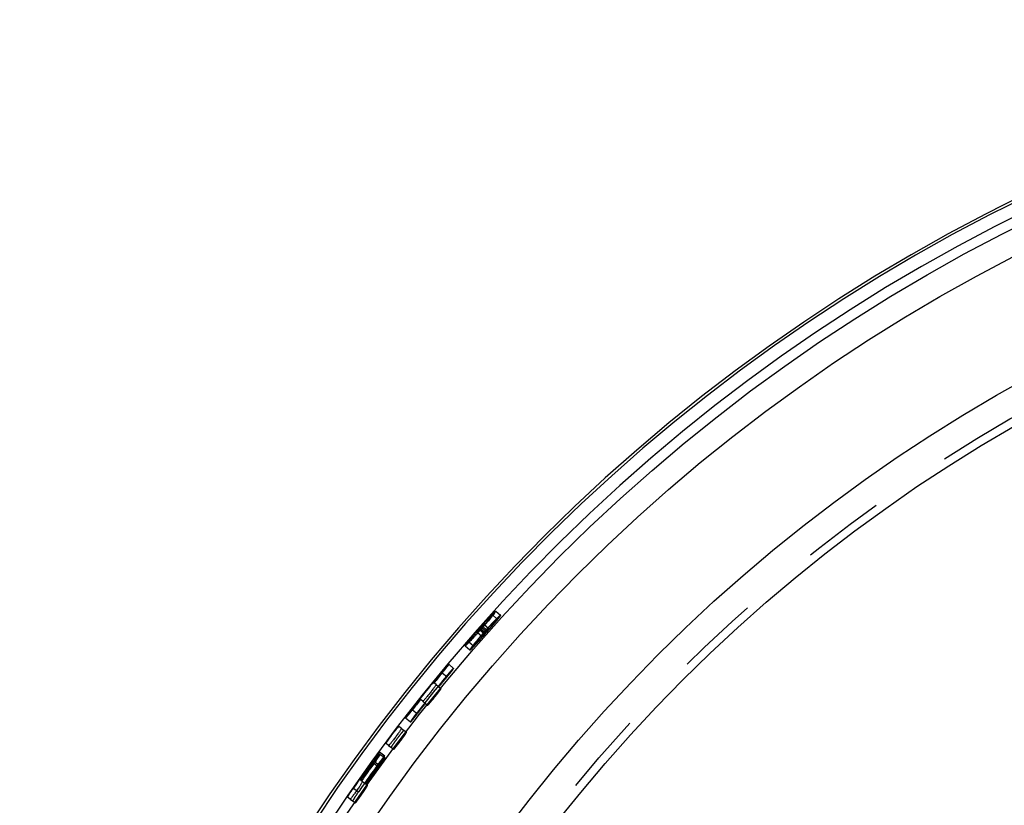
# Model space of a CAD drawing. Header units: millimetres. Extents: x 354 to 646, y 350 to 650.
# Tile 3 of 5: x 359 to 437, y 574 to 636. Entities that reach past the tile are written whole.
import ezdxf

# ---------------------------------------------------------------- set-up
doc = ezdxf.new("R2010")
doc.units = ezdxf.units.MM
doc.header["$LTSCALE"] = 65.185185
doc.linetypes.add('HIDDEN', pattern=[0.2, 0.1, -0.1])
doc.layers.add('KONST.EL_MIT_GEO', color=7, linetype='CONTINUOUS')

msp = doc.modelspace()

# ---------------------------------------------------------------- linework, layer by layer
at = {"layer": 'KONST.EL_MIT_GEO', "color": 8, "linetype": 'HIDDEN'}
for p, q in [((396.403, 589.367), (396.771, 589.035)), ((396.688, 589.681), (397.055, 589.348)), ((395.431, 588.269), (395.802, 587.94)), ((395.438, 588.334), (395.828, 587.989)), ((395.53, 588.345), (395.455, 588.288)), ((395.579, 588.382), (395.53, 588.345)), ((395.579, 588.382), (395.95, 588.053)), ((395.611, 588.477), (395.745, 588.578)), ((395.611, 588.477), (395.982, 588.148)), ((395.734, 588.639), (396.142, 588.269)), ((395.745, 588.578), (395.771, 588.599)), ((396.142, 588.269), (396.065, 588.211)), ((395.585, 587.64), (395.186, 587.991)), ((395.771, 587.851), (395.363, 588.212)), ((395.716, 587.9), (395.809, 588.006)), ((395.828, 587.989), (395.735, 587.883)), ((395.802, 587.94), (395.95, 588.053)), ((396.065, 588.211), (395.982, 588.148)), ((394.252, 586.931), (394.628, 586.606)), ((394.529, 587.251), (394.904, 586.926)), ((393.33, 585.147), (392.949, 585.467)), ((392.438, 584.795), (392.821, 584.478)), ((391.95, 583.862), (392.336, 583.547)), ((390.888, 582.543), (391.277, 582.233)), ((389.533, 581.226), (389.927, 580.921)), ((390.079, 581.868), (390.471, 581.561)), ((389.213, 580.396), (389.608, 580.093)), ((388.192, 579.044), (388.592, 578.746)), ((387.882, 578.214), (387.481, 578.509)), ((387.906, 578.033), (387.504, 578.328)), ((387.014, 577.807), (387.417, 577.514)), ((387.038, 577.626), (387.442, 577.333)), ((385.991, 576.291), (385.948, 576.321)), ((386.125, 576.196), (386.532, 575.908)), ((385.668, 575.482), (385.809, 575.384)), ((385.156, 574.807), (385.567, 574.524))]:
    msp.add_line(p, q, dxfattribs=at)
at = {"layer": 'KONST.EL_MIT_GEO', "color": 7, "linetype": 'Continuous'}
for p, q in [((395.455, 588.288), (395.431, 588.269)), ((395.536, 588.436), (395.587, 588.391)), ((395.734, 588.639), (395.724, 588.647)), ((395.186, 587.991), (395.148, 588.025)), ((395.363, 588.212), (395.36, 588.215)), ((392.381, 584.843), (392.438, 584.795)), ((391.95, 583.862), (391.783, 583.998)), ((390.888, 582.543), (390.719, 582.678)), ((390.021, 581.914), (390.079, 581.868)), ((389.213, 580.396), (389.012, 580.549)), ((388.192, 579.044), (387.989, 579.195)), ((386.954, 577.851), (387.014, 577.807)), ((386.978, 577.669), (387.038, 577.626)), ((385.991, 576.291), (386.125, 576.196)), ((385.4, 575.669), (385.668, 575.482)), ((385.156, 574.807), (384.947, 574.951))]:
    msp.add_line(p, q, dxfattribs=at)
for radius in [138.998, 137, 128, 125.2]:
    msp.add_circle((500, 495.7), radius, dxfattribs=at)
at = {"layer": 'KONST.EL_MIT_GEO', "color": 8, "linetype": 'HIDDEN'}
msp.add_circle((500, 495.7), 125.85, dxfattribs=at)
at = {"layer": 'KONST.EL_MIT_GEO', "color": 7, "linetype": 'Continuous'}
for centre, radius, start, end in [((500, 495.7), 141, 93.42967, 86.56539), ((500, 495.7), 140.789, 94.88949, 85.11051), ((500, 495.7), 139.79, 94.90881, 85.09119), ((500, 495.7), 139.706, 138.49039, 138.63534), ((500, 495.7), 139.656, 138.46135, 138.51937), ((352.794, 626.116), 57.084, 318.2562, 318.4944), ((353.206, 625.751), 56.534, 318.49439, 318.73314), ((391.891, 591.611), 4.864, 319.88649, 320.59204), ((413.195, 572.634), 23.734, 137.27501, 137.70029), ((357.152, 622.3), 51.292, 318.72404, 319.2333), ((364.222, 615.776), 41.673, 317.45905, 317.75993), ((410.284, 575.04), 19.958, 139.7822, 140.24587), ((412.583, 573.097), 22.968, 139.35579, 139.78445), ((357.485, 621.898), 50.776, 317.75606, 318.01375), ((353.801, 625.215), 55.733, 318.01219, 318.25757), ((500, 495.7), 139.743, 140.36438, 141.90673), ((500, 495.7), 139.669, 140.36437, 140.78765), ((375.598, 598.745), 21.867, 320.36432, 320.70944), ((500, 495.7), 139.669, 141.48344, 141.90672), ((376.847, 592.175), 16.773, 320.47536, 321.65023), ((372.808, 595.407), 21.946, 321.57591, 321.90674), ((397.438, 570.306), 12.916, 142.17272, 143.16665), ((500, 495.7), 139.743, 143.99411, 145.09213), ((500, 495.7), 139.669, 143.9941, 144.74422), ((500, 495.7), 139.617, 144.04842, 144.74422), ((500, 495.7), 139.543, 144.04841, 144.74421), ((400.25, 568.189), 16.436, 143.13758, 143.9977), ((369.324, 590.662), 21.868, 323.99405, 324.33916), ((369.371, 590.439), 21.824, 324.04836, 324.39377), ((398.858, 566.278), 16.411, 145.09328, 145.50046)]:
    msp.add_arc(centre, radius, start, end, dxfattribs=at)
at = {"layer": 'KONST.EL_MIT_GEO', "color": 8, "linetype": 'HIDDEN'}
for centre, radius, start, end in [((414.915, 571.217), 25.978, 136.72692, 137.21008), ((385.262, 598), 14.114, 320.05171, 320.59656), ((416.77, 569.397), 28.575, 138.47173, 140.27996), ((414.314, 571.611), 25.25, 138.52681, 138.94185), ((365.762, 614.626), 39.739, 317.97289, 318.78056), ((418.842, 567.598), 31.319, 138.08655, 138.52126), ((500, 495.7), 139.694, 138.4614, 138.49039), ((414.496, 571.449), 25.493, 137.94742, 138.52479), ((401.834, 582.669), 8.557, 137.50428, 138.46849), ((418.874, 567.571), 31.361, 137.65229, 138.08894), ((414.331, 571.599), 25.27, 137.69719, 137.94937), ((500, 495.7), 139.62, 138.28949, 138.40827), ((366.969, 613.571), 38.137, 318.77812, 319.03692), ((417.37, 568.943), 29.324, 137.20822, 137.65494), ((369.868, 611.056), 34.299, 319.03505, 319.32186), ((374.59, 606.999), 28.073, 319.31822, 319.6476), ((418.93, 567.534), 30.93, 137.59215, 138.06738), ((500.142, 495.618), 139.285, 138.30317, 138.42181), ((380.122, 602.302), 20.816, 319.64275, 320.05958), ((368.666, 612.085), 36.377, 318.91704, 319.10272), ((415.934, 570.282), 26.865, 136.66822, 137.61106), ((370.933, 610.122), 33.378, 319.10308, 319.24633), ((374.955, 606.661), 28.072, 319.23817, 319.63535), ((414.062, 571.829), 24.917, 138.93956, 139.35832), ((500, 495.7), 139.62, 138.51937, 138.63534), ((417.22, 568.996), 28.681, 139.35495, 139.80811), ((418.906, 567.551), 30.901, 138.91452, 139.35769), ((500.142, 495.618), 139.371, 138.47487, 138.64861), ((369.592, 611.161), 35.071, 317.70708, 318.036), ((500.142, 495.618), 139.285, 138.53278, 138.64861), ((419.201, 567.295), 31.292, 138.73704, 138.91601), ((365.985, 614.407), 39.923, 318.03356, 318.33058), ((418.891, 567.566), 30.881, 138.21223, 138.73751), ((402.303, 582.255), 8.686, 137.97635, 138.47378), ((364.615, 615.629), 41.76, 318.32851, 318.475), ((402.036, 582.497), 8.326, 137.53054, 137.98145), ((419.192, 567.297), 31.284, 138.06579, 138.21271), ((364.678, 615.572), 41.674, 318.4746, 318.65635), ((400.832, 583.601), 6.692, 136.85298, 137.54626), ((399.559, 584.793), 4.948, 136.29067, 136.84509), ((366.135, 614.292), 39.735, 318.6548, 318.91658), ((500.142, 495.618), 139.408, 140.37565, 141.91621), ((500.142, 495.618), 139.334, 140.37565, 140.79844), ((405.488, 573.99), 16.52, 139.92274, 140.37464), ((500.142, 495.618), 139.334, 141.49342, 141.91621), ((403.225, 571.565), 16.279, 141.91187, 142.78678), ((394.562, 575.626), 6.934, 139.98514, 140.74231), ((401.733, 569.883), 16.121, 142.72161, 144.04942), ((500.142, 495.618), 139.408, 144.00116, 145.09788), ((500.142, 495.618), 139.334, 144.00116, 144.75039), ((500.142, 495.618), 139.282, 144.05541, 144.75039), ((500.142, 495.618), 139.208, 144.05541, 144.75039), ((400.722, 567.848), 16.52, 143.54824, 144.00014), ((400.733, 567.696), 16.491, 143.60234, 144.05438)]:
    msp.add_arc(centre, radius, start, end, dxfattribs=at)
for points, knots in [([(394.628, 586.606), (394.638, 586.598), (394.687, 586.649), (394.755, 586.699), (394.878, 586.827), (395.032, 586.984), (395.219, 587.186), (395.511, 587.504), (395.893, 587.931), (396.271, 588.362), (396.552, 588.69), (396.729, 588.901), (396.866, 589.072), (396.979, 589.21), (397.02, 589.284), (397.065, 589.339), (397.055, 589.348)], [0, 0, 0, 0, 0.01067, 0.039414, 0.085283, 0.146926, 0.222564, 0.309, 0.5, 0.691, 0.777436, 0.853074, 0.914717, 0.960586, 0.98933, 1, 1, 1, 1]), ([(396.771, 589.035), (396.764, 589.041), (396.725, 589.003), (396.672, 588.966), (396.575, 588.869), (396.397, 588.694), (396.128, 588.406), (395.785, 588.027), (395.45, 587.641), (395.197, 587.338), (395.045, 587.141), (394.96, 587.033), (394.93, 586.976), (394.897, 586.933), (394.904, 586.926)], [0, 0, 0, 0, 0.010624, 0.039365, 0.085444, 0.147189, 0.308904, 0.5, 0.691096, 0.852811, 0.914556, 0.960635, 0.989376, 1, 1, 1, 1]), ([(396.168, 589.041), (396.203, 589.085), (396.263, 589.16), (396.347, 589.264), (396.378, 589.319), (396.411, 589.361), (396.403, 589.367)], [0, 0, 0, 0, 0.419464, 0.731559, 0.92723, 1, 1, 1, 1]), ([(396.403, 589.367), (396.39, 589.379), (396.327, 589.3), (396.286, 589.278), (396.251, 589.244)], [0, 0, 0, 0, 0.266586, 1, 1, 1, 1]), ([(396.736, 589.071), (396.71, 589.046), (396.594, 588.929), (396.481, 588.811), (396.393, 588.718)], [0, 0, 0, 0, 0.219833, 1, 1, 1, 1]), ([(396.553, 588.73), (396.586, 588.771), (396.642, 588.841), (396.719, 588.938), (396.748, 588.99), (396.778, 589.029), (396.771, 589.035)], [0, 0, 0, 0, 0.420336, 0.732904, 0.927595, 1, 1, 1, 1]), ([(396.669, 589.676), (396.673, 589.678), (396.678, 589.681), (396.687, 589.683), (396.688, 589.681)], [0, 0, 0, 0, 0.667845, 1, 1, 1, 1]), ([(397.055, 589.348), (397.047, 589.355), (397.006, 589.319), (396.951, 589.28), (396.85, 589.183), (396.778, 589.113), (396.736, 589.071)], [0, 0, 0, 0, 0.073326, 0.267929, 0.579418, 1, 1, 1, 1]), ([(395.536, 588.436), (395.533, 588.439), (395.521, 588.419), (395.49, 588.398), (395.46, 588.359), (395.438, 588.334)], [0, 0, 0, 0, 0.084992, 0.304595, 1, 1, 1, 1]), ([(395.525, 588.45), (395.543, 588.47), (395.601, 588.531), (395.658, 588.593), (395.701, 588.631)], [0, 0, 0, 0, 0.325238, 1, 1, 1, 1]), ([(395.734, 588.639), (395.744, 588.63), (395.683, 588.582), (395.672, 588.55), (395.65, 588.523)], [0, 0, 0, 0, 0.269899, 1, 1, 1, 1]), ([(395.701, 588.631), (395.704, 588.634), (395.709, 588.638), (395.714, 588.642), (395.717, 588.644)], [0, 0, 0, 0, 0.574526, 1, 1, 1, 1]), ([(396.095, 588.317), (396.084, 588.326), (396.041, 588.255), (396.008, 588.24), (395.982, 588.213)], [0, 0, 0, 0, 0.266702, 1, 1, 1, 1]), ([(395.982, 588.148), (396, 588.169), (396.03, 588.206), (396.074, 588.257), (396.088, 588.285), (396.108, 588.305), (396.104, 588.309)], [0, 0, 0, 0, 0.411025, 0.725354, 0.926011, 1, 1, 1, 1]), ([(396.344, 588.48), (396.363, 588.502), (396.434, 588.585), (396.503, 588.669), (396.553, 588.73)], [0, 0, 0, 0, 0.272526, 1, 1, 1, 1]), ([(394.679, 587.377), (394.719, 587.416), (394.924, 587.626), (395.122, 587.844), (395.282, 588.021)], [0, 0, 0, 0, 0.187372, 1, 1, 1, 1]), ([(395.311, 587.505), (395.268, 587.454), (395.117, 587.274), (394.967, 587.091), (394.863, 586.957)], [0, 0, 0, 0, 0.282364, 1, 1, 1, 1]), ([(395.088, 587.085), (395.119, 587.116), (395.27, 587.272), (395.418, 587.432), (395.535, 587.561)], [0, 0, 0, 0, 0.200812, 1, 1, 1, 1]), ([(395.907, 588.107), (395.904, 588.109), (395.892, 588.09), (395.861, 588.069), (395.831, 588.03), (395.809, 588.006)], [0, 0, 0, 0, 0.084454, 0.303583, 1, 1, 1, 1]), ([(395.886, 588.056), (395.894, 588.065), (395.898, 588.077), (395.921, 588.095), (395.917, 588.098)], [0, 0, 0, 0, 0.719475, 1, 1, 1, 1]), ([(394.529, 587.251), (394.542, 587.24), (394.604, 587.32), (394.645, 587.343), (394.679, 587.377)], [0, 0, 0, 0, 0.266614, 1, 1, 1, 1]), ([(394.863, 586.957), (394.809, 586.887), (394.73, 586.779), (394.649, 586.669), (394.63, 586.626)], [0, 0, 0, 0, 0.655933, 1, 1, 1, 1]), ([(394.904, 586.926), (394.909, 586.922), (394.933, 586.941), (394.988, 586.983), (395.046, 587.043), (395.088, 587.085)], [0, 0, 0, 0, 0.074297, 0.267182, 1, 1, 1, 1]), ([(394.63, 586.626), (394.629, 586.622), (394.626, 586.616), (394.626, 586.608), (394.628, 586.606)], [0, 0, 0, 0, 0.66669, 1, 1, 1, 1]), ([(392.821, 584.478), (392.891, 584.562), (393.017, 584.717), (393.164, 584.902), (393.253, 585.022), (393.3, 585.085), (393.317, 585.119), (393.334, 585.144), (393.33, 585.148)], [0, 0, 0, 0, 0.386792, 0.714179, 0.836658, 0.925149, 0.979496, 1, 1, 1, 1]), ([(393.33, 585.148), (393.326, 585.151), (393.308, 585.133), (393.283, 585.114), (393.236, 585.065), (393.15, 584.975), (393.018, 584.825), (392.908, 584.697), (392.848, 584.626)], [0, 0, 0, 0, 0.019663, 0.074598, 0.164525, 0.286069, 0.607654, 1, 1, 1, 1]), ([(391.277, 582.233), (391.282, 582.23), (391.304, 582.254), (391.334, 582.278), (391.389, 582.34), (391.488, 582.451), (391.64, 582.631), (391.834, 582.868), (392.024, 583.108), (392.169, 583.295), (392.256, 583.416), (392.304, 583.482), (392.322, 583.517), (392.341, 583.544), (392.336, 583.547)], [0, 0, 0, 0, 0.01061, 0.039309, 0.08533, 0.147025, 0.308743, 0.5, 0.691257, 0.852975, 0.91467, 0.960691, 0.98939, 1, 1, 1, 1]), ([(389.926, 580.921), (389.931, 580.917), (389.952, 580.941), (389.982, 580.966), (390.036, 581.028), (390.134, 581.141), (390.282, 581.322), (390.405, 581.477), (390.471, 581.561)], [0, 0, 0, 0, 0.020165, 0.077366, 0.170319, 0.294994, 0.61918, 1, 1, 1, 1]), ([(390.261, 581.41), (390.214, 581.348), (390.132, 581.237), (390.024, 581.092), (389.964, 580.991), (389.927, 580.942), (389.926, 580.924)], [0, 0, 0, 0, 0.390875, 0.704551, 0.909645, 1, 1, 1, 1]), ([(388.592, 578.746), (388.597, 578.743), (388.618, 578.768), (388.647, 578.793), (388.7, 578.856), (388.796, 578.97), (388.942, 579.155), (389.128, 579.398), (389.311, 579.645), (389.449, 579.836), (389.533, 579.959), (389.579, 580.027), (389.595, 580.063), (389.613, 580.09), (389.608, 580.093)], [0, 0, 0, 0, 0.01061, 0.039309, 0.08533, 0.147025, 0.308743, 0.5, 0.691257, 0.852975, 0.91467, 0.960691, 0.98939, 1, 1, 1, 1]), ([(389.193, 580.014), (389.171, 579.987), (389.074, 579.866), (388.978, 579.743), (388.905, 579.647)], [0, 0, 0, 0, 0.224474, 1, 1, 1, 1]), ([(389.407, 580.247), (389.403, 580.25), (389.383, 580.228), (389.356, 580.206), (389.307, 580.149), (389.272, 580.109), (389.252, 580.084)], [0, 0, 0, 0, 0.072406, 0.267097, 0.579674, 1, 1, 1, 1]), ([(388.682, 579.347), (388.614, 579.253), (388.517, 579.107), (388.412, 578.964), (388.391, 578.909)], [0, 0, 0, 0, 0.665694, 1, 1, 1, 1]), ([(387.417, 577.514), (387.481, 577.602), (387.597, 577.765), (387.732, 577.959), (387.813, 578.084), (387.856, 578.15), (387.871, 578.185), (387.887, 578.211), (387.882, 578.214)], [0, 0, 0, 0, 0.386792, 0.714179, 0.836658, 0.925149, 0.979496, 1, 1, 1, 1]), ([(387.882, 578.214), (387.879, 578.217), (387.861, 578.199), (387.837, 578.177), (387.794, 578.126), (387.714, 578.03), (387.591, 577.873), (387.489, 577.738), (387.434, 577.663)], [0, 0, 0, 0, 0.019663, 0.074598, 0.164525, 0.286069, 0.607654, 1, 1, 1, 1]), ([(387.442, 577.333), (387.506, 577.421), (387.622, 577.584), (387.757, 577.778), (387.837, 577.903), (387.88, 577.969), (387.895, 578.004), (387.911, 578.029), (387.906, 578.033)], [0, 0, 0, 0, 0.386946, 0.714339, 0.83677, 0.925204, 0.979508, 1, 1, 1, 1]), ([(387.906, 578.033), (387.902, 578.036), (387.885, 578.017), (387.861, 577.996), (387.818, 577.945), (387.738, 577.849), (387.615, 577.692), (387.514, 577.557), (387.459, 577.482)], [0, 0, 0, 0, 0.019653, 0.07455, 0.164428, 0.28593, 0.607515, 1, 1, 1, 1]), ([(385.567, 574.524), (385.572, 574.521), (385.592, 574.547), (385.62, 574.573), (385.671, 574.638), (385.762, 574.756), (385.901, 574.946), (386.078, 575.196), (386.252, 575.449), (386.383, 575.645), (386.461, 575.772), (386.505, 575.841), (386.52, 575.877), (386.537, 575.905), (386.532, 575.908)], [0, 0, 0, 0, 0.01061, 0.039309, 0.08533, 0.147025, 0.308743, 0.5, 0.691257, 0.852975, 0.91467, 0.960691, 0.98939, 1, 1, 1, 1]), ([(385.809, 575.384), (385.703, 575.231), (385.561, 575.027), (385.418, 574.788), (385.368, 574.707), (385.359, 574.677)], [0, 0, 0, 0, 0.664724, 0.888026, 1, 1, 1, 1])]:
    msp.add_open_spline(points, degree=3, knots=knots, dxfattribs=at)
at = {"layer": 'KONST.EL_MIT_GEO', "color": 7, "linetype": 'Continuous'}
for points, knots in [([(396.251, 589.244), (396.218, 589.213), (396.05, 589.048), (395.889, 588.876), (395.76, 588.737)], [0, 0, 0, 0, 0.191553, 1, 1, 1, 1]), ([(396.444, 589.335), (396.412, 589.297), (396.266, 589.119), (396.117, 588.944), (395.999, 588.807)], [0, 0, 0, 0, 0.214032, 1, 1, 1, 1]), ([(396.001, 589.025), (396.144, 589.177), (396.366, 589.392), (396.581, 589.625), (396.669, 589.676)], [0, 0, 0, 0, 0.67189, 1, 1, 1, 1]), ([(396.688, 589.681), (396.696, 589.674), (396.664, 589.63), (396.63, 589.571), (396.544, 589.461), (396.481, 589.382), (396.444, 589.335)], [0, 0, 0, 0, 0.073369, 0.26813, 0.579662, 1, 1, 1, 1]), ([(395.457, 588.318), (395.479, 588.342), (395.514, 588.377), (395.531, 588.41), (395.549, 588.425), (395.546, 588.427)], [0, 0, 0, 0, 0.69606, 0.915332, 1, 1, 1, 1]), ([(394.252, 586.931), (394.247, 586.935), (394.26, 586.962), (394.28, 586.998), (394.325, 587.064), (394.415, 587.189), (394.572, 587.391), (394.711, 587.561), (394.791, 587.657)], [0, 0, 0, 0, 0.020886, 0.073565, 0.158036, 0.272904, 0.587267, 1, 1, 1, 1]), ([(394.759, 587.582), (394.724, 587.537), (394.666, 587.461), (394.584, 587.356), (394.554, 587.3), (394.522, 587.258), (394.529, 587.251)], [0, 0, 0, 0, 0.419468, 0.731579, 0.927239, 1, 1, 1, 1]), ([(394.926, 587.6), (394.893, 587.564), (394.774, 587.435), (394.654, 587.307), (394.565, 587.215)], [0, 0, 0, 0, 0.278743, 1, 1, 1, 1]), ([(394.94, 587.803), (394.893, 587.747), (394.833, 587.673), (394.773, 587.599), (394.759, 587.582)], [0, 0, 0, 0, 0.770135, 1, 1, 1, 1]), ([(394.271, 586.937), (394.267, 586.934), (394.261, 586.931), (394.253, 586.929), (394.252, 586.931)], [0, 0, 0, 0, 0.667894, 1, 1, 1, 1]), ([(394.565, 587.215), (394.504, 587.152), (394.408, 587.057), (394.31, 586.961), (394.271, 586.937)], [0, 0, 0, 0, 0.655274, 1, 1, 1, 1]), ([(392.381, 584.843), (392.408, 584.874), (392.508, 584.995), (392.61, 585.114), (392.687, 585.201)], [0, 0, 0, 0, 0.262771, 1, 1, 1, 1]), ([(392.949, 585.467), (392.953, 585.464), (392.939, 585.443), (392.925, 585.415), (392.887, 585.362), (392.814, 585.263), (392.69, 585.104), (392.582, 584.971), (392.522, 584.897)], [0, 0, 0, 0, 0.020267, 0.073263, 0.158961, 0.277258, 0.601094, 1, 1, 1, 1]), ([(392.687, 585.201), (392.721, 585.24), (392.781, 585.305), (392.864, 585.399), (392.91, 585.433), (392.943, 585.473), (392.949, 585.467)], [0, 0, 0, 0, 0.415075, 0.73171, 0.930578, 1, 1, 1, 1]), ([(391.95, 583.862), (391.955, 583.858), (391.936, 583.832), (391.919, 583.796), (391.87, 583.73), (391.782, 583.608), (391.637, 583.421), (391.447, 583.18), (391.252, 582.943), (391.1, 582.762), (391, 582.65), (390.945, 582.588), (390.914, 582.564), (390.893, 582.539), (390.888, 582.543)], [0, 0, 0, 0, 0.010632, 0.039409, 0.085534, 0.147313, 0.309016, 0.500012, 0.690988, 0.852652, 0.914431, 0.960559, 0.989354, 1, 1, 1, 1]), ([(389.533, 581.226), (389.528, 581.229), (389.545, 581.255), (389.561, 581.289), (389.606, 581.355), (389.69, 581.478), (389.832, 581.669), (389.954, 581.828), (390.021, 581.914)], [0, 0, 0, 0, 0.020599, 0.075321, 0.164047, 0.286466, 0.613732, 1, 1, 1, 1]), ([(389.576, 581.26), (389.57, 581.255), (389.558, 581.245), (389.541, 581.219), (389.533, 581.226)], [0, 0, 0, 0, 0.430492, 1, 1, 1, 1]), ([(389.785, 581.501), (389.763, 581.475), (389.695, 581.393), (389.626, 581.312), (389.576, 581.26)], [0, 0, 0, 0, 0.31945, 1, 1, 1, 1]), ([(388.66, 580.144), (388.705, 580.201), (388.785, 580.298), (388.894, 580.44), (388.96, 580.492), (389.001, 580.557), (389.012, 580.549)], [0, 0, 0, 0, 0.405422, 0.722684, 0.926452, 1, 1, 1, 1]), ([(388.154, 579.464), (388.191, 579.516), (388.354, 579.746), (388.525, 579.972), (388.66, 580.144)], [0, 0, 0, 0, 0.225567, 1, 1, 1, 1]), ([(389.213, 580.396), (389.217, 580.392), (389.199, 580.365), (389.183, 580.329), (389.136, 580.261), (389.052, 580.137), (388.914, 579.945), (388.731, 579.699), (388.544, 579.455), (388.397, 579.269), (388.301, 579.155), (388.248, 579.091), (388.218, 579.066), (388.197, 579.04), (388.192, 579.044)], [0, 0, 0, 0, 0.010632, 0.039409, 0.085535, 0.147314, 0.309017, 0.500013, 0.690988, 0.852652, 0.914431, 0.960559, 0.989354, 1, 1, 1, 1]), ([(387.989, 579.195), (387.983, 579.2), (388.008, 579.234), (388.028, 579.279), (388.088, 579.366), (388.129, 579.428), (388.154, 579.464)], [0, 0, 0, 0, 0.072013, 0.269166, 0.583364, 1, 1, 1, 1]), ([(387.481, 578.51), (387.485, 578.507), (387.473, 578.485), (387.46, 578.456), (387.426, 578.401), (387.359, 578.297), (387.245, 578.131), (387.146, 577.991), (387.091, 577.914)], [0, 0, 0, 0, 0.020268, 0.073265, 0.158963, 0.277261, 0.601096, 1, 1, 1, 1]), ([(387.504, 578.328), (387.508, 578.325), (387.496, 578.304), (387.484, 578.275), (387.449, 578.22), (387.383, 578.116), (387.269, 577.95), (387.17, 577.81), (387.115, 577.732)], [0, 0, 0, 0, 0.020258, 0.073219, 0.158867, 0.277119, 0.600948, 1, 1, 1, 1]), ([(387.236, 578.227), (387.268, 578.268), (387.324, 578.337), (387.4, 578.436), (387.444, 578.474), (387.474, 578.515), (387.481, 578.51)], [0, 0, 0, 0, 0.415075, 0.731711, 0.930579, 1, 1, 1, 1]), ([(387.26, 578.046), (387.292, 578.087), (387.348, 578.156), (387.424, 578.255), (387.468, 578.292), (387.497, 578.333), (387.504, 578.328)], [0, 0, 0, 0, 0.415174, 0.731794, 0.930601, 1, 1, 1, 1]), ([(386.978, 577.669), (387.003, 577.703), (387.095, 577.829), (387.189, 577.954), (387.26, 578.046)], [0, 0, 0, 0, 0.26279, 1, 1, 1, 1]), ([(386.125, 576.196), (386.13, 576.193), (386.112, 576.165), (386.098, 576.129), (386.053, 576.059), (385.974, 575.932), (385.843, 575.735), (385.669, 575.482), (385.491, 575.231), (385.352, 575.04), (385.26, 574.922), (385.21, 574.856), (385.181, 574.83), (385.161, 574.804), (385.156, 574.807)], [0, 0, 0, 0, 0.010633, 0.03941, 0.085536, 0.147315, 0.309018, 0.500014, 0.690988, 0.852652, 0.914432, 0.96056, 0.989354, 1, 1, 1, 1]), ([(384.947, 574.951), (384.941, 574.955), (384.966, 574.992), (384.984, 575.039), (385.043, 575.13), (385.083, 575.196), (385.108, 575.234)], [0, 0, 0, 0, 0.072452, 0.269891, 0.583058, 1, 1, 1, 1]), ([(385.108, 575.234), (385.124, 575.26), (385.198, 575.374), (385.274, 575.487), (385.334, 575.573)], [0, 0, 0, 0, 0.2268, 1, 1, 1, 1])]:
    msp.add_open_spline(points, degree=3, knots=knots, dxfattribs=at)
at = {"layer": 'KONST.EL_MIT_GEO', "color": 8, "linetype": 'HIDDEN'}
msp.add_open_spline([(395.828, 587.989), (395.848, 588.011), (395.867, 588.033), (395.886, 588.056)], degree=3, dxfattribs=at)

doc.saveas('drawing.dxf')
